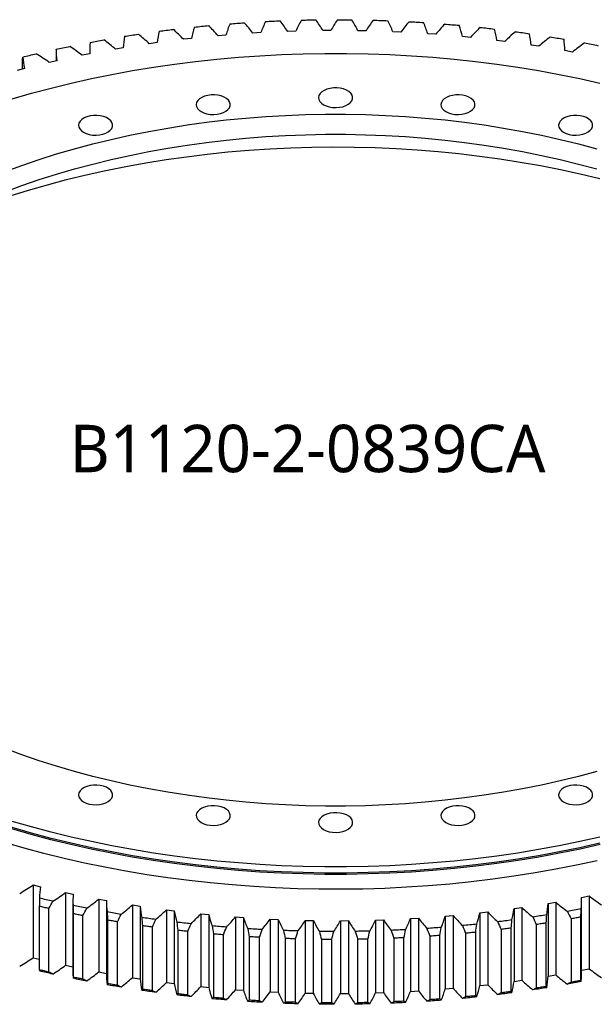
# Model space of a CAD drawing. Header units: millimetres. Extents: x -119 to 3760, y 5426 to 8682.
# Tile 10 of 12: x 2455 to 2759, y 6830 to 7349. Entities that reach past the tile are written whole.
import ezdxf

# ---------------------------------------------------------------- set-up
doc = ezdxf.new("R2010")
doc.units = ezdxf.units.MM
doc.header["$LTSCALE"] = 20

msp = doc.modelspace()

# ---------------------------------------------------------------- linework, layer by layer
at = {"color": 7, "linetype": 'Continuous', "lineweight": 25}
for p, q in [((2582.28, 7341.91), (2578.06, 7341.66)), ((2600.74, 7342.7), (2596.5, 7342.56)), ((2619.24, 7343.01), (2615, 7342.98)), ((2637.74, 7342.83), (2633.51, 7342.92)), ((2656.21, 7342.17), (2651.99, 7342.36)), ((2674.62, 7341.02), (2670.41, 7341.33)), ((2527.55, 7336.63), (2523.43, 7336.05)), ((2545.65, 7338.87), (2541.49, 7338.4)), ((2563.9, 7340.63), (2559.71, 7340.27)), ((2692.91, 7339.39), (2688.73, 7339.81)), ((2711.05, 7337.28), (2706.91, 7337.81)), ((2474.27, 7332.96), (2474.26, 7333.13)), ((2474.26, 7332.96), (2474.26, 7327.03)), ((2491.98, 7330.74), (2487.97, 7329.95)), ((2491.97, 7331.94), (2491.97, 7330.74)), ((2509.65, 7333.92), (2505.58, 7333.23)), ((2729.01, 7334.7), (2724.92, 7335.33)), ((2746.75, 7331.65), (2742.71, 7332.39)), ((2456.56, 7322.77), (2456.56, 7328.42)), ((2474.58, 7327.1), (2470.64, 7326.2)), ((2457.48, 7323), (2453.61, 7322)), ((2462.08, 6892.49), (2465.99, 6891.54)), ((2462.08, 6892.49), (2462.08, 6854.12)), ((2479.27, 6888.52), (2483.24, 6887.68)), ((2479.27, 6888.52), (2479.27, 6850.15)), ((2496.74, 6885.01), (2500.78, 6884.27)), ((2496.74, 6885.01), (2496.74, 6846.63)), ((2500.78, 6884.27), (2500.78, 6845.89)), ((2751.51, 6885.91), (2755.52, 6886.71)), ((2751.52, 6846.34), (2751.52, 6884.71)), ((2755.52, 6886.71), (2755.52, 6848.33)), ((2465.38, 6881.22), (2465.38, 6847.74)), ((2470.4, 6846.6), (2470.4, 6880.08)), ((2483.13, 6883.8), (2483.13, 6845.42)), ((2514.48, 6881.95), (2518.57, 6881.32)), ((2514.48, 6881.95), (2514.48, 6843.58)), ((2518.57, 6881.32), (2518.57, 6842.94)), ((2532.44, 6879.37), (2536.58, 6878.85)), ((2532.44, 6879.37), (2532.44, 6840.99)), ((2536.58, 6878.85), (2536.58, 6840.47)), ((2715.94, 6880.02), (2720.06, 6880.6)), ((2715.94, 6880.02), (2715.94, 6841.65)), ((2720.06, 6880.6), (2720.06, 6842.23)), ((2733.84, 6882.74), (2737.91, 6883.42)), ((2733.84, 6882.74), (2733.84, 6844.36)), ((2737.91, 6883.42), (2737.91, 6845.04)), ((2483.25, 6877.34), (2483.25, 6843.87)), ((2488.36, 6842.85), (2488.36, 6876.33)), ((2501.41, 6873.94), (2501.41, 6840.46)), ((2550.58, 6877.26), (2554.76, 6876.85)), ((2550.58, 6877.26), (2550.58, 6838.88)), ((2554.76, 6876.85), (2554.76, 6838.47)), ((2568.87, 6875.63), (2573.08, 6875.33)), ((2568.87, 6875.63), (2568.87, 6837.25)), ((2573.08, 6875.33), (2573.08, 6836.95)), ((2587.27, 6874.48), (2591.5, 6874.29)), ((2587.27, 6874.48), (2587.27, 6836.11)), ((2591.5, 6874.29), (2591.5, 6835.91)), ((2605.75, 6873.82), (2609.98, 6873.74)), ((2605.75, 6873.82), (2605.75, 6835.44)), ((2609.98, 6873.74), (2609.98, 6835.36)), ((2624.25, 6873.64), (2628.49, 6873.67)), ((2624.25, 6873.64), (2624.25, 6835.26)), ((2628.49, 6873.67), (2628.49, 6835.29)), ((2642.75, 6873.95), (2646.99, 6874.09)), ((2642.75, 6873.95), (2642.75, 6835.57)), ((2646.99, 6874.09), (2646.99, 6835.71)), ((2661.21, 6874.75), (2665.43, 6875)), ((2661.21, 6874.75), (2661.21, 6836.37)), ((2665.43, 6875), (2665.43, 6836.62)), ((2679.59, 6876.02), (2683.78, 6876.39)), ((2679.59, 6876.02), (2679.59, 6837.65)), ((2683.78, 6876.39), (2683.78, 6838.01)), ((2697.84, 6877.79), (2702, 6878.26)), ((2697.84, 6877.79), (2697.84, 6839.41)), ((2702, 6878.26), (2702, 6839.88)), ((2746.04, 6874.64), (2746.04, 6841.16)), ((2751.19, 6842.1), (2751.19, 6875.58)), ((2506.6, 6839.59), (2506.6, 6873.07)), ((2519.82, 6871.02), (2519.82, 6837.54)), ((2525.07, 6836.8), (2525.07, 6870.28)), ((2538.45, 6868.59), (2538.45, 6835.11)), ((2709.1, 6869.07), (2709.1, 6835.59)), ((2714.38, 6836.26), (2714.38, 6869.74)), ((2727.68, 6871.61), (2727.68, 6838.14)), ((2732.9, 6838.94), (2732.9, 6872.42)), ((2543.75, 6834.51), (2543.75, 6867.99)), ((2557.24, 6866.64), (2557.24, 6833.16)), ((2562.58, 6832.7), (2562.58, 6866.18)), ((2576.17, 6865.2), (2576.17, 6831.72)), ((2581.54, 6831.4), (2581.54, 6864.88)), ((2595.19, 6864.25), (2595.19, 6830.77)), ((2600.59, 6830.59), (2600.59, 6864.07)), ((2614.27, 6863.8), (2614.27, 6830.32)), ((2619.67, 6830.29), (2619.67, 6863.77)), ((2633.36, 6863.86), (2633.36, 6830.38)), ((2638.76, 6830.48), (2638.76, 6863.96)), ((2652.43, 6864.41), (2652.43, 6830.93)), ((2657.82, 6831.18), (2657.82, 6864.66)), ((2671.44, 6865.47), (2671.44, 6831.99)), ((2676.8, 6832.38), (2676.8, 6865.86)), ((2690.34, 6867.02), (2690.34, 6833.54)), ((2695.67, 6834.07), (2695.67, 6867.55)), ((2462.08, 6854.12), (2465.38, 6853.32)), ((2479.27, 6850.15), (2483.13, 6849.32)), ((2751.52, 6847.54), (2755.52, 6848.33)), ((2483.14, 6845.42), (2483.17, 6843.27)), ((2496.74, 6846.63), (2500.78, 6845.89)), ((2514.48, 6843.58), (2518.57, 6842.94)), ((2733.84, 6844.36), (2737.91, 6845.04)), ((2532.44, 6840.99), (2536.58, 6840.47)), ((2550.58, 6838.88), (2554.76, 6838.47)), ((2568.87, 6837.25), (2573.08, 6836.95)), ((2679.59, 6837.65), (2683.78, 6838.01)), ((2697.84, 6839.41), (2702, 6839.88)), ((2715.94, 6841.65), (2720.06, 6842.23)), ((2587.27, 6836.11), (2591.5, 6835.91)), ((2605.75, 6835.44), (2609.98, 6835.36)), ((2624.25, 6835.26), (2628.49, 6835.29)), ((2642.75, 6835.57), (2646.99, 6835.71)), ((2661.21, 6836.37), (2665.43, 6836.62))]:
    msp.add_line(p, q, dxfattribs=at)
at = {"color": 7, "linetype": 'Continuous', "lineweight": 25, "flags": 128}
for points in [[(2565.96, 7346.54), (2566.9, 7346.61), (2567.85, 7346.69), (2568.8, 7346.76), (2569.74, 7346.83), (2570.69, 7346.9), (2571.64, 7346.96), (2572.59, 7347.03), (2573.54, 7347.09)], [(2584.79, 7347.76), (2585.75, 7347.81), (2586.7, 7347.86), (2587.65, 7347.9), (2588.6, 7347.95), (2589.55, 7347.99), (2590.51, 7348.03), (2591.46, 7348.07), (2592.41, 7348.11)], [(2603.71, 7348.48), (2604.66, 7348.51), (2605.62, 7348.53), (2606.57, 7348.55), (2607.53, 7348.57), (2608.48, 7348.59), (2609.44, 7348.6), (2610.39, 7348.62), (2611.35, 7348.63)], [(2622.66, 7348.71), (2623.62, 7348.71), (2624.57, 7348.7), (2625.53, 7348.7), (2626.48, 7348.69), (2627.44, 7348.69), (2628.4, 7348.68), (2629.35, 7348.67), (2630.31, 7348.66)], [(2641.61, 7348.44), (2642.57, 7348.41), (2643.52, 7348.38), (2644.48, 7348.35), (2645.43, 7348.32), (2646.38, 7348.29), (2647.34, 7348.25), (2648.29, 7348.22), (2649.24, 7348.18)], [(2660.52, 7347.66), (2661.48, 7347.61), (2662.43, 7347.56), (2663.38, 7347.5), (2664.33, 7347.45), (2665.28, 7347.39), (2666.23, 7347.33), (2667.18, 7347.27), (2668.13, 7347.21)], [(2679.35, 7346.4), (2680.3, 7346.32), (2681.25, 7346.24), (2682.19, 7346.16), (2683.14, 7346.08), (2684.08, 7346), (2685.03, 7345.92), (2685.97, 7345.83), (2686.91, 7345.75)], [(2510.29, 7339.94), (2511.21, 7340.08), (2512.13, 7340.23), (2513.05, 7340.37), (2513.97, 7340.52), (2514.9, 7340.66), (2515.82, 7340.8), (2516.74, 7340.94), (2517.67, 7341.08)], [(2528.66, 7342.63), (2529.59, 7342.75), (2530.53, 7342.87), (2531.46, 7342.99), (2532.39, 7343.11), (2533.32, 7343.23), (2534.26, 7343.34), (2535.19, 7343.46), (2536.13, 7343.57)], [(2547.23, 7344.83), (2548.17, 7344.93), (2549.11, 7345.02), (2550.05, 7345.12), (2550.99, 7345.21), (2551.94, 7345.31), (2552.88, 7345.4), (2553.82, 7345.49), (2554.76, 7345.58)], [(2698.06, 7344.64), (2699, 7344.54), (2699.94, 7344.43), (2700.88, 7344.33), (2701.82, 7344.22), (2702.76, 7344.12), (2703.69, 7344.01), (2704.63, 7343.9), (2705.56, 7343.79)], [(2716.62, 7342.39), (2717.55, 7342.26), (2718.48, 7342.13), (2719.41, 7342), (2720.33, 7341.87), (2721.26, 7341.74), (2722.19, 7341.61), (2723.12, 7341.48), (2724.04, 7341.34)], [(2492.14, 7336.77), (2493.05, 7336.94), (2493.96, 7337.11), (2494.87, 7337.28), (2495.78, 7337.45), (2496.69, 7337.61), (2497.6, 7337.78), (2498.51, 7337.94), (2499.43, 7338.1)], [(2734.97, 7339.65), (2735.89, 7339.5), (2736.81, 7339.35), (2737.73, 7339.2), (2738.64, 7339.04), (2739.56, 7338.89), (2740.48, 7338.73), (2741.39, 7338.57), (2742.31, 7338.41)], [(2753.09, 7336.44), (2754, 7336.26), (2754.9, 7336.09), (2755.81, 7335.91), (2756.71, 7335.73), (2757.62, 7335.55), (2758.52, 7335.37), (2759.42, 7335.19), (2760.32, 7335.01)], [(2451.05, 7306.98), (2461.29, 7309.92), (2471.69, 7312.68), (2482.23, 7315.26), (2492.89, 7317.64), (2503.69, 7319.84), (2514.59, 7321.84), (2525.59, 7323.65), (2536.69, 7325.26), (2547.87, 7326.67), (2559.11, 7327.88), (2570.42, 7328.9), (2581.77, 7329.71), (2593.17, 7330.32), (2604.59, 7330.73), (2616.02, 7330.93), (2627.47, 7330.93), (2638.9, 7330.73), (2650.32, 7330.32), (2661.72, 7329.71), (2673.07, 7328.9), (2684.38, 7327.88), (2695.62, 7326.67), (2706.8, 7325.26), (2717.9, 7323.65), (2728.9, 7321.84), (2739.8, 7319.84), (2750.6, 7317.64), (2761.26, 7315.26)], [(2456.69, 7329.02), (2457.57, 7329.24), (2458.45, 7329.45), (2459.33, 7329.67), (2460.21, 7329.88), (2461.09, 7330.1), (2461.97, 7330.31), (2462.85, 7330.52), (2463.74, 7330.73)], [(2474.26, 7333.13), (2475.16, 7333.32), (2476.05, 7333.51), (2476.95, 7333.71), (2477.84, 7333.9), (2478.74, 7334.09), (2479.64, 7334.28), (2480.54, 7334.46), (2481.44, 7334.65)], [(2615.38, 7303.9), (2616.79, 7303.24), (2618.41, 7302.75), (2620.16, 7302.46), (2621.97, 7302.38), (2623.78, 7302.51), (2625.5, 7302.85), (2627.07, 7303.39), (2628.42, 7304.09), (2629.5, 7304.94), (2630.26, 7305.89), (2630.67, 7306.92), (2630.72, 7307.97), (2630.4, 7309), (2629.72, 7309.98), (2628.72, 7310.86), (2627.43, 7311.6), (2625.91, 7312.18), (2624.22, 7312.57), (2622.43, 7312.75), (2620.61, 7312.73), (2618.83, 7312.49), (2617.18, 7312.05), (2615.71, 7311.43), (2614.49, 7310.65), (2613.57, 7309.74), (2612.98, 7308.75), (2612.75, 7307.71), (2612.89, 7306.66), (2613.39, 7305.65), (2614.23, 7304.71), (2615.38, 7303.9)], [(2550.81, 7300.23), (2552.22, 7299.56), (2553.83, 7299.08), (2555.58, 7298.79), (2557.4, 7298.71), (2559.2, 7298.84), (2560.93, 7299.18), (2562.5, 7299.71), (2563.85, 7300.42), (2564.93, 7301.27), (2565.69, 7302.22), (2566.1, 7303.25), (2566.14, 7304.3), (2565.82, 7305.33), (2565.15, 7306.31), (2564.15, 7307.19), (2562.86, 7307.93), (2561.34, 7308.51), (2559.65, 7308.9), (2557.85, 7309.08), (2556.03, 7309.06), (2554.26, 7308.82), (2552.6, 7308.38), (2551.14, 7307.76), (2549.92, 7306.98), (2548.99, 7306.07), (2548.4, 7305.08), (2548.17, 7304.03), (2548.31, 7302.99), (2548.81, 7301.97), (2549.66, 7301.04), (2550.81, 7300.23)], [(2679.96, 7300.23), (2681.37, 7299.56), (2682.98, 7299.08), (2684.73, 7298.79), (2686.55, 7298.71), (2688.35, 7298.84), (2690.08, 7299.18), (2691.65, 7299.71), (2693, 7300.42), (2694.08, 7301.27), (2694.84, 7302.22), (2695.25, 7303.25), (2695.29, 7304.3), (2694.97, 7305.33), (2694.3, 7306.31), (2693.29, 7307.19), (2692.01, 7307.93), (2690.49, 7308.51), (2688.8, 7308.9), (2687, 7309.08), (2685.18, 7309.06), (2683.41, 7308.82), (2681.75, 7308.38), (2680.29, 7307.76), (2679.07, 7306.98), (2678.14, 7306.07), (2677.55, 7305.08), (2677.32, 7304.03), (2677.46, 7302.99), (2677.96, 7301.97), (2678.81, 7301.04), (2679.96, 7300.23)], [(2447.28, 7268.59), (2456.19, 7271.87), (2465.27, 7274.98), (2474.53, 7277.91), (2483.96, 7280.66), (2493.54, 7283.23), (2503.26, 7285.61), (2513.12, 7287.8), (2523.09, 7289.8), (2533.18, 7291.6), (2543.36, 7293.21), (2553.64, 7294.63), (2563.99, 7295.84), (2574.4, 7296.86), (2584.87, 7297.67), (2595.37, 7298.28), (2605.91, 7298.69), (2616.46, 7298.89), (2627.03, 7298.89), (2637.58, 7298.69), (2648.12, 7298.28), (2658.62, 7297.67), (2669.09, 7296.86), (2679.5, 7295.84), (2689.85, 7294.63), (2700.13, 7293.21), (2710.31, 7291.6), (2720.4, 7289.8), (2730.37, 7287.8), (2740.23, 7285.61), (2749.95, 7283.23), (2759.53, 7280.66)], [(2488.71, 7289.35), (2490.12, 7288.69), (2491.74, 7288.2), (2493.49, 7287.91), (2495.3, 7287.83), (2497.11, 7287.97), (2498.83, 7288.31), (2500.4, 7288.84), (2501.75, 7289.55), (2502.83, 7290.39), (2503.59, 7291.35), (2504, 7292.37), (2504.05, 7293.42), (2503.73, 7294.46), (2503.05, 7295.43), (2502.05, 7296.31), (2500.76, 7297.06), (2499.24, 7297.63), (2497.55, 7298.02), (2495.76, 7298.21), (2493.94, 7298.18), (2492.17, 7297.94), (2490.51, 7297.51), (2489.04, 7296.88), (2487.82, 7296.1), (2486.9, 7295.2), (2486.31, 7294.2), (2486.08, 7293.16), (2486.22, 7292.11), (2486.72, 7291.1), (2487.56, 7290.17), (2488.71, 7289.35)], [(2742.05, 7289.35), (2743.46, 7288.69), (2745.07, 7288.2), (2746.83, 7287.91), (2748.64, 7287.83), (2750.45, 7287.97), (2752.17, 7288.31), (2753.74, 7288.84), (2755.09, 7289.55), (2756.17, 7290.39), (2756.93, 7291.35), (2757.34, 7292.37), (2757.39, 7293.42), (2757.07, 7294.46), (2756.39, 7295.43), (2755.39, 7296.31), (2754.1, 7297.06), (2752.58, 7297.63), (2750.89, 7298.02), (2749.1, 7298.21), (2747.28, 7298.18), (2745.5, 7297.94), (2743.85, 7297.51), (2742.38, 7296.88), (2741.16, 7296.1), (2740.24, 7295.2), (2739.65, 7294.2), (2739.42, 7293.16), (2739.55, 7292.11), (2740.06, 7291.1), (2740.9, 7290.17), (2742.05, 7289.35)], [(2447.28, 7257.98), (2456.19, 7261.26), (2465.27, 7264.37), (2474.53, 7267.29), (2483.96, 7270.04), (2493.54, 7272.61), (2503.26, 7274.99), (2513.12, 7277.18), (2523.09, 7279.18), (2533.18, 7280.99), (2543.36, 7282.6), (2553.64, 7284.01), (2563.99, 7285.23), (2574.4, 7286.24), (2584.87, 7287.05), (2595.37, 7287.66), (2605.91, 7288.07), (2616.46, 7288.27), (2627.03, 7288.27), (2637.58, 7288.07), (2648.12, 7287.66), (2658.62, 7287.05), (2669.09, 7286.24), (2679.5, 7285.23), (2689.85, 7284.01), (2700.13, 7282.6), (2710.31, 7280.99), (2720.4, 7279.18), (2730.37, 7277.18), (2740.23, 7274.99), (2749.95, 7272.61), (2759.53, 7270.04)], [(2449.93, 7255.8), (2459.73, 7258.84), (2469.7, 7261.7), (2479.81, 7264.38), (2490.07, 7266.88), (2500.46, 7269.18), (2510.97, 7271.3), (2521.59, 7273.22), (2532.3, 7274.95), (2543.11, 7276.48), (2554, 7277.81), (2564.95, 7278.95), (2575.96, 7279.88), (2587.02, 7280.62), (2598.11, 7281.15), (2609.23, 7281.48), (2620.35, 7281.61), (2631.48, 7281.53), (2642.6, 7281.25), (2653.7, 7280.77), (2664.77, 7280.09), (2675.79, 7279.2), (2686.76, 7278.12), (2697.66, 7276.83), (2708.49, 7275.35), (2719.23, 7273.67), (2729.88, 7271.8), (2740.42, 7269.73), (2750.84, 7267.47), (2761.13, 7265.02)], [(2759.53, 6952.32), (2749.95, 6949.76), (2740.23, 6947.38), (2730.37, 6945.19), (2720.4, 6943.19), (2710.31, 6941.38), (2700.13, 6939.77), (2689.85, 6938.36), (2679.5, 6937.14), (2669.09, 6936.13), (2658.62, 6935.32), (2648.12, 6934.71), (2637.58, 6934.3), (2627.03, 6934.09), (2616.46, 6934.09), (2605.91, 6934.3), (2595.37, 6934.71), (2584.87, 6935.32), (2574.4, 6936.13), (2563.99, 6937.14), (2553.64, 6938.36), (2543.36, 6939.77), (2533.18, 6941.38), (2523.09, 6943.19), (2513.12, 6945.19), (2503.26, 6947.38), (2493.54, 6949.76), (2483.96, 6952.32), (2474.53, 6955.07), (2465.27, 6958), (2456.19, 6961.11), (2447.28, 6964.39)], [(2488.71, 6936.28), (2490.12, 6935.62), (2491.74, 6935.13), (2493.49, 6934.84), (2495.3, 6934.76), (2497.11, 6934.89), (2498.83, 6935.23), (2500.4, 6935.77), (2501.75, 6936.47), (2502.83, 6937.32), (2503.59, 6938.27), (2504, 6939.3), (2504.05, 6940.35), (2503.73, 6941.38), (2503.05, 6942.36), (2502.05, 6943.24), (2500.76, 6943.98), (2499.24, 6944.56), (2497.55, 6944.95), (2495.76, 6945.14), (2493.94, 6945.11), (2492.17, 6944.87), (2490.51, 6944.43), (2489.04, 6943.81), (2487.82, 6943.03), (2486.9, 6942.12), (2486.31, 6941.13), (2486.08, 6940.09), (2486.22, 6939.04), (2486.72, 6938.03), (2487.56, 6937.1), (2488.71, 6936.28)], [(2742.05, 6936.28), (2743.46, 6935.62), (2745.07, 6935.13), (2746.83, 6934.84), (2748.64, 6934.76), (2750.45, 6934.89), (2752.17, 6935.23), (2753.74, 6935.77), (2755.09, 6936.47), (2756.17, 6937.32), (2756.93, 6938.27), (2757.34, 6939.3), (2757.39, 6940.35), (2757.07, 6941.38), (2756.39, 6942.36), (2755.39, 6943.24), (2754.1, 6943.98), (2752.58, 6944.56), (2750.89, 6944.95), (2749.1, 6945.14), (2747.28, 6945.11), (2745.5, 6944.87), (2743.85, 6944.43), (2742.38, 6943.81), (2741.16, 6943.03), (2740.24, 6942.12), (2739.65, 6941.13), (2739.42, 6940.09), (2739.55, 6939.04), (2740.06, 6938.03), (2740.9, 6937.1), (2742.05, 6936.28)], [(2550.81, 6925.41), (2552.22, 6924.74), (2553.83, 6924.26), (2555.58, 6923.97), (2557.4, 6923.89), (2559.2, 6924.02), (2560.93, 6924.36), (2562.5, 6924.89), (2563.85, 6925.6), (2564.93, 6926.45), (2565.69, 6927.4), (2566.1, 6928.42), (2566.14, 6929.48), (2565.82, 6930.51), (2565.15, 6931.49), (2564.15, 6932.36), (2562.86, 6933.11), (2561.34, 6933.69), (2559.65, 6934.08), (2557.85, 6934.26), (2556.03, 6934.23), (2554.26, 6934), (2552.6, 6933.56), (2551.14, 6932.94), (2549.92, 6932.16), (2548.99, 6931.25), (2548.4, 6930.26), (2548.17, 6929.21), (2548.31, 6928.16), (2548.81, 6927.15), (2549.66, 6926.22), (2550.81, 6925.41)], [(2615.38, 6921.74), (2616.79, 6921.07), (2618.41, 6920.58), (2620.16, 6920.3), (2621.97, 6920.22), (2623.78, 6920.35), (2625.5, 6920.69), (2627.07, 6921.22), (2628.42, 6921.93), (2629.5, 6922.77), (2630.26, 6923.73), (2630.67, 6924.75), (2630.72, 6925.8), (2630.4, 6926.84), (2629.72, 6927.81), (2628.72, 6928.69), (2627.43, 6929.44), (2625.91, 6930.01), (2624.22, 6930.4), (2622.43, 6930.59), (2620.61, 6930.56), (2618.83, 6930.33), (2617.18, 6929.89), (2615.71, 6929.26), (2614.49, 6928.48), (2613.57, 6927.58), (2612.98, 6926.58), (2612.75, 6925.54), (2612.89, 6924.49), (2613.39, 6923.48), (2614.23, 6922.55), (2615.38, 6921.74)], [(2679.96, 6925.41), (2681.37, 6924.74), (2682.98, 6924.26), (2684.73, 6923.97), (2686.55, 6923.89), (2688.35, 6924.02), (2690.08, 6924.36), (2691.65, 6924.89), (2693, 6925.6), (2694.08, 6926.45), (2694.84, 6927.4), (2695.25, 6928.42), (2695.29, 6929.48), (2694.97, 6930.51), (2694.3, 6931.49), (2693.29, 6932.36), (2692.01, 6933.11), (2690.49, 6933.69), (2688.8, 6934.08), (2687, 6934.26), (2685.18, 6934.23), (2683.41, 6934), (2681.75, 6933.56), (2680.29, 6932.94), (2679.07, 6932.16), (2678.14, 6931.25), (2677.55, 6930.26), (2677.32, 6929.21), (2677.46, 6928.16), (2677.96, 6927.15), (2678.81, 6926.22), (2679.96, 6925.41)], [(2761.26, 6917.73), (2750.6, 6915.34), (2739.8, 6913.15), (2728.9, 6911.14), (2717.9, 6909.34), (2706.8, 6907.73), (2695.62, 6906.31), (2684.38, 6905.1), (2673.07, 6904.09), (2661.72, 6903.27), (2650.32, 6902.66), (2638.9, 6902.26), (2627.47, 6902.05), (2616.02, 6902.05), (2604.59, 6902.26), (2593.17, 6902.66), (2581.77, 6903.27), (2570.42, 6904.09), (2559.11, 6905.1), (2547.87, 6906.31), (2536.69, 6907.73), (2525.59, 6909.34), (2514.59, 6911.14), (2503.69, 6913.15), (2492.89, 6915.34), (2482.23, 6917.73), (2471.69, 6920.3), (2461.29, 6923.06), (2451.05, 6926.01)], [(2761.45, 6913.79), (2750.77, 6911.4), (2739.96, 6909.2), (2729.05, 6907.19), (2718.03, 6905.38), (2706.91, 6903.77), (2695.72, 6902.36), (2684.46, 6901.14), (2673.14, 6900.13), (2661.77, 6899.31), (2650.36, 6898.7), (2638.93, 6898.3), (2627.47, 6898.09), (2616.02, 6898.09), (2604.56, 6898.3), (2593.13, 6898.7), (2581.72, 6899.31), (2570.35, 6900.13), (2559.03, 6901.14), (2547.77, 6902.36), (2536.58, 6903.77), (2525.46, 6905.38), (2514.44, 6907.19), (2503.53, 6909.2), (2492.72, 6911.4), (2482.04, 6913.79), (2471.49, 6916.36), (2461.08, 6919.13), (2450.82, 6922.08)], [(2761.26, 6914.46), (2750.6, 6912.08), (2739.8, 6909.88), (2728.9, 6907.88), (2717.9, 6906.07), (2706.8, 6904.46), (2695.62, 6903.05), (2684.38, 6901.83), (2673.07, 6900.82), (2661.72, 6900.01), (2650.32, 6899.4), (2638.9, 6898.99), (2627.47, 6898.79), (2616.02, 6898.79), (2604.59, 6898.99), (2593.17, 6899.4), (2581.77, 6900.01), (2570.42, 6900.82), (2559.11, 6901.83), (2547.87, 6903.05), (2536.69, 6904.46), (2525.59, 6906.07), (2514.59, 6907.88), (2503.69, 6909.88), (2492.89, 6912.08), (2482.23, 6914.46), (2471.69, 6917.04), (2461.29, 6919.8), (2451.05, 6922.74)], [(2759.72, 6905.25), (2748.92, 6902.91), (2738, 6900.77), (2726.98, 6898.82), (2715.86, 6897.07), (2704.65, 6895.51), (2693.37, 6894.15), (2682.02, 6892.98), (2670.61, 6892.02), (2659.15, 6891.26), (2647.67, 6890.71), (2636.15, 6890.35), (2624.63, 6890.2), (2613.1, 6890.25), (2601.58, 6890.5), (2590.08, 6890.96), (2578.6, 6891.62), (2567.17, 6892.48), (2555.79, 6893.54), (2544.47, 6894.8), (2533.22, 6896.26), (2522.06, 6897.92), (2510.98, 6899.77), (2500.01, 6901.82), (2489.16, 6904.06), (2478.42, 6906.49), (2467.82, 6909.1), (2457.37, 6911.91), (2447.06, 6914.89)], [(2472.55, 6883.9), (2471.66, 6884.1), (2470.77, 6884.3), (2469.88, 6884.5), (2468.99, 6884.7), (2468.1, 6884.91), (2467.21, 6885.11), (2466.32, 6885.32), (2465.44, 6885.52)], [(2470.4, 6880.08), (2469.77, 6880.22), (2469.14, 6880.36), (2468.51, 6880.5), (2467.89, 6880.64), (2467.26, 6880.79), (2466.63, 6880.93), (2466, 6881.07), (2465.38, 6881.22)], [(2490.4, 6880.22), (2489.49, 6880.39), (2488.58, 6880.57), (2487.68, 6880.74), (2486.78, 6880.92), (2485.87, 6881.1), (2484.97, 6881.28), (2484.07, 6881.46), (2483.17, 6881.65)], [(2751.35, 6879.88), (2750.44, 6879.71), (2749.53, 6879.54), (2748.62, 6879.37), (2747.71, 6879.21), (2746.8, 6879.04), (2745.89, 6878.88), (2744.98, 6878.71), (2744.06, 6878.55)], [(2488.36, 6876.33), (2487.72, 6876.46), (2487.08, 6876.58), (2486.44, 6876.71), (2485.8, 6876.83), (2485.16, 6876.96), (2484.53, 6877.09), (2483.89, 6877.22), (2483.25, 6877.34)], [(2508.52, 6877), (2507.6, 6877.15), (2506.68, 6877.3), (2505.76, 6877.46), (2504.84, 6877.61), (2503.93, 6877.77), (2503.01, 6877.92), (2502.1, 6878.08), (2501.18, 6878.24)], [(2506.6, 6873.07), (2505.95, 6873.17), (2505.3, 6873.28), (2504.65, 6873.39), (2504, 6873.5), (2503.35, 6873.61), (2502.71, 6873.72), (2502.06, 6873.83), (2501.41, 6873.94)], [(2526.87, 6874.27), (2525.94, 6874.39), (2525.01, 6874.52), (2524.08, 6874.65), (2523.16, 6874.78), (2522.23, 6874.91), (2521.3, 6875.04), (2520.37, 6875.18), (2519.45, 6875.31)], [(2714.83, 6874.03), (2713.9, 6873.9), (2712.96, 6873.78), (2712.03, 6873.66), (2711.1, 6873.54), (2710.17, 6873.43), (2709.23, 6873.31), (2708.3, 6873.19), (2707.36, 6873.08)], [(2733.2, 6876.72), (2732.28, 6876.57), (2731.36, 6876.42), (2730.44, 6876.28), (2729.52, 6876.13), (2728.59, 6875.99), (2727.67, 6875.85), (2726.75, 6875.71), (2725.82, 6875.57)], [(2751.19, 6875.58), (2750.55, 6875.46), (2749.91, 6875.34), (2749.26, 6875.22), (2748.62, 6875.11), (2747.98, 6874.99), (2747.33, 6874.87), (2746.69, 6874.76), (2746.04, 6874.64)], [(2525.07, 6870.28), (2524.42, 6870.37), (2523.76, 6870.46), (2523.1, 6870.55), (2522.45, 6870.65), (2521.79, 6870.74), (2521.13, 6870.83), (2520.48, 6870.93), (2519.82, 6871.02)], [(2545.43, 6872.02), (2544.49, 6872.12), (2543.55, 6872.22), (2542.61, 6872.32), (2541.67, 6872.43), (2540.73, 6872.54), (2539.8, 6872.64), (2538.86, 6872.75), (2537.93, 6872.86)], [(2543.75, 6867.99), (2543.08, 6868.06), (2542.42, 6868.13), (2541.76, 6868.21), (2541.09, 6868.28), (2540.43, 6868.36), (2539.77, 6868.43), (2539.11, 6868.51), (2538.45, 6868.59)], [(2564.14, 6870.26), (2563.19, 6870.33), (2562.24, 6870.41), (2561.3, 6870.49), (2560.35, 6870.57), (2559.41, 6870.65), (2558.46, 6870.74), (2557.52, 6870.82), (2556.58, 6870.91)], [(2582.97, 6868.99), (2582.01, 6869.04), (2581.06, 6869.09), (2580.11, 6869.15), (2579.16, 6869.2), (2578.21, 6869.26), (2577.26, 6869.32), (2576.31, 6869.38), (2575.36, 6869.44)], [(2601.88, 6868.22), (2600.92, 6868.24), (2599.97, 6868.27), (2599.01, 6868.3), (2598.06, 6868.33), (2597.11, 6868.36), (2596.15, 6868.4), (2595.2, 6868.43), (2594.25, 6868.47)], [(2658.7, 6868.89), (2657.74, 6868.84), (2656.79, 6868.8), (2655.84, 6868.75), (2654.89, 6868.71), (2653.94, 6868.66), (2652.98, 6868.62), (2652.03, 6868.58), (2651.08, 6868.54)], [(2677.53, 6870.11), (2676.59, 6870.04), (2675.64, 6869.97), (2674.69, 6869.89), (2673.75, 6869.83), (2672.8, 6869.76), (2671.85, 6869.69), (2670.9, 6869.62), (2669.95, 6869.56)], [(2696.26, 6871.82), (2695.32, 6871.73), (2694.38, 6871.63), (2693.44, 6871.53), (2692.5, 6871.44), (2691.55, 6871.35), (2690.61, 6871.25), (2689.67, 6871.16), (2688.73, 6871.07)], [(2714.38, 6869.74), (2713.72, 6869.66), (2713.06, 6869.57), (2712.4, 6869.49), (2711.74, 6869.4), (2711.08, 6869.32), (2710.42, 6869.24), (2709.76, 6869.15), (2709.1, 6869.07)], [(2732.9, 6872.42), (2732.25, 6872.32), (2731.6, 6872.22), (2730.95, 6872.11), (2730.29, 6872.01), (2729.64, 6871.91), (2728.99, 6871.81), (2728.34, 6871.71), (2727.68, 6871.61)], [(2562.58, 6866.18), (2561.92, 6866.24), (2561.25, 6866.29), (2560.58, 6866.35), (2559.91, 6866.41), (2559.24, 6866.47), (2558.58, 6866.52), (2557.91, 6866.58), (2557.24, 6866.64)], [(2581.54, 6864.88), (2580.87, 6864.91), (2580.2, 6864.95), (2579.53, 6864.99), (2578.86, 6865.03), (2578.18, 6865.07), (2577.51, 6865.11), (2576.84, 6865.15), (2576.17, 6865.2)], [(2600.59, 6864.07), (2599.91, 6864.09), (2599.24, 6864.11), (2598.56, 6864.13), (2597.89, 6864.15), (2597.21, 6864.18), (2596.54, 6864.2), (2595.87, 6864.22), (2595.19, 6864.25)], [(2620.83, 6867.94), (2619.87, 6867.95), (2618.92, 6867.95), (2617.96, 6867.95), (2617.01, 6867.96), (2616.05, 6867.97), (2615.09, 6867.97), (2614.14, 6867.98), (2613.18, 6867.99)], [(2619.67, 6863.77), (2619, 6863.77), (2618.32, 6863.77), (2617.65, 6863.77), (2616.97, 6863.78), (2616.3, 6863.78), (2615.62, 6863.79), (2614.95, 6863.79), (2614.27, 6863.8)], [(2639.78, 6868.17), (2638.83, 6868.15), (2637.87, 6868.12), (2636.92, 6868.1), (2635.96, 6868.08), (2635.01, 6868.07), (2634.05, 6868.05), (2633.1, 6868.03), (2632.14, 6868.02)], [(2638.76, 6863.96), (2638.09, 6863.95), (2637.41, 6863.93), (2636.74, 6863.92), (2636.06, 6863.9), (2635.39, 6863.89), (2634.71, 6863.88), (2634.04, 6863.87), (2633.36, 6863.86)], [(2657.82, 6864.66), (2657.15, 6864.63), (2656.47, 6864.59), (2655.8, 6864.56), (2655.13, 6864.53), (2654.45, 6864.5), (2653.78, 6864.47), (2653.11, 6864.44), (2652.43, 6864.41)], [(2676.8, 6865.86), (2676.13, 6865.81), (2675.46, 6865.76), (2674.79, 6865.71), (2674.12, 6865.66), (2673.45, 6865.61), (2672.78, 6865.56), (2672.11, 6865.51), (2671.44, 6865.47)], [(2695.67, 6867.55), (2695, 6867.48), (2694.34, 6867.42), (2693.67, 6867.35), (2693.01, 6867.28), (2692.34, 6867.22), (2691.67, 6867.15), (2691.01, 6867.09), (2690.34, 6867.02)], [(2470.4, 6846.6), (2469.77, 6846.74), (2469.14, 6846.88), (2468.51, 6847.02), (2467.89, 6847.16), (2467.26, 6847.31), (2466.63, 6847.45), (2466, 6847.6), (2465.38, 6847.74)], [(2472.55, 6845.53), (2471.66, 6845.72), (2470.77, 6845.92), (2469.88, 6846.12), (2468.99, 6846.33), (2468.1, 6846.53), (2467.21, 6846.73), (2466.32, 6846.94), (2465.44, 6847.14)], [(2490.4, 6841.84), (2489.49, 6842.01), (2488.58, 6842.19), (2487.68, 6842.37), (2486.78, 6842.54), (2485.87, 6842.72), (2484.97, 6842.9), (2484.07, 6843.09), (2483.17, 6843.27)], [(2488.36, 6842.85), (2487.72, 6842.98), (2487.08, 6843.1), (2486.44, 6843.23), (2485.8, 6843.36), (2485.16, 6843.48), (2484.53, 6843.61), (2483.89, 6843.74), (2483.25, 6843.87)], [(2508.52, 6838.62), (2507.6, 6838.77), (2506.68, 6838.93), (2505.76, 6839.08), (2504.84, 6839.23), (2503.93, 6839.39), (2503.01, 6839.55), (2502.1, 6839.7), (2501.18, 6839.86)], [(2506.6, 6839.59), (2505.95, 6839.7), (2505.3, 6839.8), (2504.65, 6839.91), (2504, 6840.02), (2503.35, 6840.13), (2502.71, 6840.24), (2502.06, 6840.35), (2501.41, 6840.46)], [(2525.07, 6836.8), (2524.42, 6836.89), (2523.76, 6836.98), (2523.1, 6837.08), (2522.45, 6837.17), (2521.79, 6837.26), (2521.13, 6837.35), (2520.48, 6837.45), (2519.82, 6837.54)], [(2733.2, 6838.34), (2732.28, 6838.19), (2731.36, 6838.04), (2730.44, 6837.9), (2729.52, 6837.76), (2728.59, 6837.61), (2727.67, 6837.47), (2726.75, 6837.33), (2725.82, 6837.2)], [(2732.9, 6838.94), (2732.25, 6838.84), (2731.6, 6838.74), (2730.95, 6838.64), (2730.29, 6838.53), (2729.64, 6838.43), (2728.99, 6838.33), (2728.34, 6838.23), (2727.68, 6838.14)], [(2751.35, 6841.51), (2750.44, 6841.34), (2749.53, 6841.17), (2748.62, 6841), (2747.71, 6840.83), (2746.8, 6840.66), (2745.89, 6840.5), (2744.98, 6840.33), (2744.06, 6840.17)], [(2751.19, 6842.1), (2750.55, 6841.98), (2749.91, 6841.87), (2749.26, 6841.75), (2748.62, 6841.63), (2747.98, 6841.51), (2747.33, 6841.39), (2746.69, 6841.28), (2746.04, 6841.16)], [(2526.87, 6835.89), (2525.94, 6836.01), (2525.01, 6836.14), (2524.08, 6836.27), (2523.16, 6836.4), (2522.23, 6836.53), (2521.3, 6836.66), (2520.37, 6836.8), (2519.45, 6836.93)], [(2545.43, 6833.64), (2544.49, 6833.74), (2543.55, 6833.84), (2542.61, 6833.95), (2541.67, 6834.05), (2540.73, 6834.16), (2539.8, 6834.27), (2538.86, 6834.38), (2537.93, 6834.49)], [(2543.75, 6834.51), (2543.08, 6834.58), (2542.42, 6834.65), (2541.76, 6834.73), (2541.09, 6834.8), (2540.43, 6834.88), (2539.77, 6834.95), (2539.11, 6835.03), (2538.45, 6835.11)], [(2564.14, 6831.88), (2563.19, 6831.95), (2562.24, 6832.03), (2561.3, 6832.11), (2560.35, 6832.19), (2559.41, 6832.28), (2558.46, 6832.36), (2557.52, 6832.44), (2556.58, 6832.53)], [(2562.58, 6832.7), (2561.92, 6832.76), (2561.25, 6832.82), (2560.58, 6832.87), (2559.91, 6832.93), (2559.24, 6832.99), (2558.58, 6833.05), (2557.91, 6833.11), (2557.24, 6833.16)], [(2676.8, 6832.38), (2676.13, 6832.33), (2675.46, 6832.28), (2674.79, 6832.23), (2674.12, 6832.18), (2673.45, 6832.13), (2672.78, 6832.08), (2672.11, 6832.04), (2671.44, 6831.99)], [(2696.26, 6833.45), (2695.32, 6833.35), (2694.38, 6833.25), (2693.44, 6833.16), (2692.5, 6833.06), (2691.55, 6832.97), (2690.61, 6832.88), (2689.67, 6832.79), (2688.73, 6832.7)], [(2695.67, 6834.07), (2695, 6834.01), (2694.34, 6833.94), (2693.67, 6833.87), (2693.01, 6833.8), (2692.34, 6833.74), (2691.67, 6833.67), (2691.01, 6833.61), (2690.34, 6833.54)], [(2714.83, 6835.65), (2713.9, 6835.53), (2712.96, 6835.41), (2712.03, 6835.28), (2711.1, 6835.17), (2710.17, 6835.05), (2709.23, 6834.93), (2708.3, 6834.82), (2707.36, 6834.7)], [(2714.38, 6836.26), (2713.72, 6836.18), (2713.06, 6836.09), (2712.4, 6836.01), (2711.74, 6835.92), (2711.08, 6835.84), (2710.42, 6835.76), (2709.76, 6835.68), (2709.1, 6835.59)], [(2582.97, 6830.61), (2582.01, 6830.66), (2581.06, 6830.72), (2580.11, 6830.77), (2579.16, 6830.83), (2578.21, 6830.88), (2577.26, 6830.94), (2576.31, 6831), (2575.36, 6831.06)], [(2581.54, 6831.4), (2580.87, 6831.44), (2580.2, 6831.47), (2579.53, 6831.51), (2578.86, 6831.55), (2578.18, 6831.59), (2577.51, 6831.63), (2576.84, 6831.68), (2576.17, 6831.72)], [(2601.88, 6829.84), (2600.92, 6829.87), (2599.97, 6829.9), (2599.01, 6829.92), (2598.06, 6829.96), (2597.11, 6829.99), (2596.15, 6830.02), (2595.2, 6830.06), (2594.25, 6830.09)], [(2600.59, 6830.59), (2599.91, 6830.61), (2599.24, 6830.63), (2598.56, 6830.65), (2597.89, 6830.68), (2597.21, 6830.7), (2596.54, 6830.72), (2595.87, 6830.75), (2595.19, 6830.77)], [(2620.83, 6829.57), (2619.87, 6829.57), (2618.92, 6829.57), (2617.96, 6829.58), (2617.01, 6829.58), (2616.05, 6829.59), (2615.09, 6829.6), (2614.14, 6829.61), (2613.18, 6829.62)], [(2619.67, 6830.29), (2619, 6830.29), (2618.32, 6830.29), (2617.65, 6830.3), (2616.97, 6830.3), (2616.3, 6830.3), (2615.62, 6830.31), (2614.95, 6830.32), (2614.27, 6830.32)], [(2639.78, 6829.79), (2638.83, 6829.77), (2637.87, 6829.75), (2636.92, 6829.73), (2635.96, 6829.71), (2635.01, 6829.69), (2634.05, 6829.67), (2633.1, 6829.66), (2632.14, 6829.64)], [(2638.76, 6830.48), (2638.09, 6830.47), (2637.41, 6830.45), (2636.74, 6830.44), (2636.06, 6830.43), (2635.39, 6830.41), (2634.71, 6830.4), (2634.04, 6830.39), (2633.36, 6830.38)], [(2658.7, 6830.51), (2657.74, 6830.47), (2656.79, 6830.42), (2655.84, 6830.37), (2654.89, 6830.33), (2653.94, 6830.29), (2652.98, 6830.24), (2652.03, 6830.2), (2651.08, 6830.16)], [(2657.82, 6831.18), (2657.15, 6831.15), (2656.47, 6831.12), (2655.8, 6831.08), (2655.13, 6831.05), (2654.45, 6831.02), (2653.78, 6830.99), (2653.11, 6830.96), (2652.43, 6830.93)], [(2677.53, 6831.73), (2676.59, 6831.66), (2675.64, 6831.59), (2674.69, 6831.52), (2673.75, 6831.45), (2672.8, 6831.38), (2671.85, 6831.31), (2670.9, 6831.25), (2669.95, 6831.18)]]:
    msp.add_lwpolyline(points, dxfattribs=at)
at = {"color": 7, "linetype": 'Continuous', "lineweight": 25}
for points in [[(2565.96, 7346.54), (2565.18, 7344.58), (2564.5, 7342.61), (2563.9, 7340.63)], [(2578.06, 7341.66), (2576.64, 7343.49), (2575.13, 7345.3), (2573.54, 7347.09)], [(2584.79, 7347.76), (2583.87, 7345.82), (2583.03, 7343.87), (2582.28, 7341.91)], [(2596.5, 7342.56), (2595.22, 7344.43), (2593.86, 7346.28), (2592.41, 7348.11)], [(2603.71, 7348.48), (2602.63, 7346.57), (2601.64, 7344.64), (2600.74, 7342.7)], [(2615, 7342.98), (2613.87, 7344.88), (2612.65, 7346.77), (2611.35, 7348.63)], [(2622.66, 7348.71), (2621.44, 7346.82), (2620.29, 7344.93), (2619.24, 7343.01)], [(2633.51, 7342.92), (2632.52, 7344.85), (2631.46, 7346.76), (2630.31, 7348.66)], [(2641.61, 7348.44), (2640.24, 7346.59), (2638.95, 7344.72), (2637.74, 7342.83)], [(2651.99, 7342.36), (2651.16, 7344.32), (2650.25, 7346.26), (2649.24, 7348.18)], [(2660.52, 7347.66), (2659.01, 7345.85), (2657.57, 7344.02), (2656.21, 7342.17)], [(2670.41, 7341.33), (2669.74, 7343.3), (2668.98, 7345.26), (2668.13, 7347.21)], [(2679.35, 7346.4), (2677.69, 7344.63), (2676.12, 7342.84), (2674.62, 7341.02)], [(2523.43, 7336.05), (2521.59, 7337.75), (2519.67, 7339.43), (2517.67, 7341.08)], [(2528.66, 7342.63), (2528.2, 7340.63), (2527.83, 7338.63), (2527.55, 7336.63)], [(2541.49, 7338.4), (2539.78, 7340.15), (2537.99, 7341.87), (2536.13, 7343.57)], [(2547.23, 7344.83), (2546.62, 7342.85), (2546.09, 7340.86), (2545.65, 7338.87)], [(2559.71, 7340.27), (2558.14, 7342.06), (2556.49, 7343.83), (2554.76, 7345.58)], [(2688.73, 7339.81), (2688.21, 7341.8), (2687.61, 7343.77), (2686.91, 7345.75)], [(2698.06, 7344.64), (2696.27, 7342.91), (2694.55, 7341.16), (2692.91, 7339.39)], [(2706.91, 7337.81), (2706.55, 7339.81), (2706.1, 7341.8), (2705.56, 7343.79)], [(2716.62, 7342.39), (2714.69, 7340.71), (2712.83, 7339.01), (2711.05, 7337.28)], [(2724.92, 7335.33), (2724.71, 7337.34), (2724.42, 7339.34), (2724.04, 7341.34)], [(2492.14, 7336.77), (2492, 7334.76), (2491.94, 7332.75), (2491.98, 7330.74)], [(2505.58, 7333.23), (2503.6, 7334.88), (2501.55, 7336.51), (2499.43, 7338.1)], [(2510.29, 7339.94), (2509.98, 7337.93), (2509.77, 7335.93), (2509.65, 7333.92)], [(2734.97, 7339.65), (2732.91, 7338.03), (2730.92, 7336.38), (2729.01, 7334.7)], [(2742.71, 7332.39), (2742.66, 7334.4), (2742.53, 7336.4), (2742.31, 7338.41)], [(2753.09, 7336.44), (2750.91, 7334.87), (2748.79, 7333.27), (2746.75, 7331.65)], [(2470.64, 7326.2), (2468.4, 7327.74), (2466.11, 7329.25), (2463.74, 7330.73)], [(2474.26, 7333.13), (2474.28, 7331.11), (2474.38, 7329.1), (2474.58, 7327.1)], [(2487.97, 7329.95), (2485.86, 7331.55), (2483.68, 7333.11), (2481.44, 7334.65)], [(2456.56, 7328.42), (2456.59, 7328.62), (2456.64, 7328.82), (2456.69, 7329.02)], [(2456.69, 7329.02), (2456.87, 7327.01), (2457.13, 7325), (2457.48, 7323)], [(2455.01, 6888.06), (2457.43, 6889.5), (2459.79, 6890.98), (2462.08, 6892.49)], [(2465.99, 6891.54), (2465.72, 6889.54), (2465.53, 6887.53), (2465.44, 6885.52)], [(2465.44, 6885.52), (2465.41, 6884.09), (2465.39, 6882.65), (2465.38, 6881.22)], [(2470.4, 6880.08), (2471.12, 6881.35), (2471.84, 6882.62), (2472.55, 6883.9)], [(2472.55, 6883.9), (2474.86, 6885.41), (2477.1, 6886.95), (2479.27, 6888.52)], [(2483.24, 6887.68), (2483.13, 6885.67), (2483.1, 6883.66), (2483.17, 6881.65)], [(2490.4, 6880.22), (2492.58, 6881.78), (2494.7, 6883.38), (2496.74, 6885.01)], [(2500.78, 6884.27), (2500.83, 6882.26), (2500.96, 6880.25), (2501.18, 6878.24)], [(2751.35, 6879.88), (2751.49, 6881.89), (2751.55, 6883.9), (2751.51, 6885.91)], [(2755.52, 6886.71), (2757.63, 6885.11), (2759.81, 6883.54), (2762.05, 6882)], [(2483.17, 6881.65), (2483.19, 6880.21), (2483.21, 6878.78), (2483.25, 6877.34)], [(2488.36, 6876.33), (2489.05, 6877.62), (2489.73, 6878.92), (2490.4, 6880.22)], [(2508.52, 6877), (2510.58, 6878.62), (2512.57, 6880.27), (2514.48, 6881.95)], [(2518.57, 6881.32), (2518.78, 6879.31), (2519.07, 6877.31), (2519.45, 6875.31)], [(2526.87, 6874.27), (2528.8, 6875.94), (2530.66, 6877.64), (2532.44, 6879.37)], [(2536.58, 6878.85), (2536.94, 6876.85), (2537.39, 6874.85), (2537.93, 6872.86)], [(2714.83, 6874.03), (2715.29, 6876.02), (2715.66, 6878.02), (2715.94, 6880.02)], [(2720.06, 6880.6), (2721.9, 6878.9), (2723.82, 6877.22), (2725.82, 6875.57)], [(2733.2, 6876.72), (2733.51, 6878.72), (2733.72, 6880.73), (2733.84, 6882.74)], [(2737.91, 6883.42), (2739.89, 6881.77), (2741.94, 6880.14), (2744.06, 6878.55)], [(2751.19, 6875.58), (2751.25, 6877.02), (2751.31, 6878.45), (2751.35, 6879.88)], [(2501.18, 6878.24), (2501.25, 6876.81), (2501.33, 6875.37), (2501.41, 6873.94)], [(2506.6, 6873.07), (2507.25, 6874.37), (2507.89, 6875.69), (2508.52, 6877)], [(2519.45, 6875.31), (2519.56, 6873.88), (2519.69, 6872.45), (2519.82, 6871.02)], [(2525.07, 6870.28), (2525.68, 6871.61), (2526.28, 6872.93), (2526.87, 6874.27)], [(2545.43, 6872.02), (2547.22, 6873.74), (2548.94, 6875.49), (2550.58, 6877.26)], [(2554.76, 6876.85), (2555.28, 6874.86), (2555.88, 6872.88), (2556.58, 6870.91)], [(2564.14, 6870.26), (2565.8, 6872.02), (2567.37, 6873.82), (2568.87, 6875.63)], [(2573.08, 6875.33), (2573.75, 6873.35), (2574.51, 6871.39), (2575.36, 6869.44)], [(2582.97, 6868.99), (2584.48, 6870.8), (2585.92, 6872.63), (2587.27, 6874.48)], [(2591.5, 6874.29), (2592.33, 6872.34), (2593.24, 6870.4), (2594.25, 6868.47)], [(2601.88, 6868.22), (2603.25, 6870.07), (2604.54, 6871.93), (2605.75, 6873.82)], [(2609.98, 6873.74), (2610.97, 6871.81), (2612.03, 6869.89), (2613.18, 6867.99)], [(2620.83, 6867.94), (2622.05, 6869.83), (2623.2, 6871.73), (2624.25, 6873.64)], [(2628.49, 6873.67), (2629.62, 6871.77), (2630.84, 6869.89), (2632.14, 6868.02)], [(2639.78, 6868.17), (2640.86, 6870.08), (2641.85, 6872.01), (2642.75, 6873.95)], [(2646.99, 6874.09), (2648.27, 6872.22), (2649.63, 6870.37), (2651.08, 6868.54)], [(2658.7, 6868.89), (2659.62, 6870.83), (2660.46, 6872.78), (2661.21, 6874.75)], [(2665.43, 6875), (2666.85, 6873.16), (2668.36, 6871.35), (2669.95, 6869.56)], [(2677.53, 6870.11), (2678.31, 6872.07), (2678.99, 6874.04), (2679.59, 6876.02)], [(2683.78, 6876.39), (2685.35, 6874.59), (2687, 6872.82), (2688.73, 6871.07)], [(2696.26, 6871.82), (2696.87, 6873.8), (2697.4, 6875.79), (2697.84, 6877.79)], [(2702, 6878.26), (2703.71, 6876.51), (2705.5, 6874.78), (2707.36, 6873.08)], [(2714.38, 6869.74), (2714.54, 6871.17), (2714.69, 6872.6), (2714.83, 6874.03)], [(2725.82, 6875.57), (2726.43, 6874.25), (2727.05, 6872.93), (2727.68, 6871.61)], [(2732.9, 6872.42), (2733.01, 6873.85), (2733.11, 6875.28), (2733.2, 6876.72)], [(2744.06, 6878.55), (2744.72, 6877.24), (2745.38, 6875.94), (2746.04, 6874.64)], [(2537.93, 6872.86), (2538.09, 6871.44), (2538.26, 6870.01), (2538.45, 6868.59)], [(2543.75, 6867.99), (2544.31, 6869.33), (2544.87, 6870.67), (2545.43, 6872.02)], [(2556.58, 6870.91), (2556.79, 6869.48), (2557.01, 6868.06), (2557.24, 6866.64)], [(2562.58, 6866.18), (2563.11, 6867.54), (2563.63, 6868.9), (2564.14, 6870.26)], [(2575.36, 6869.44), (2575.62, 6868.02), (2575.89, 6866.61), (2576.17, 6865.2)], [(2581.54, 6864.88), (2582.03, 6866.24), (2582.5, 6867.62), (2582.97, 6868.99)], [(2594.25, 6868.47), (2594.55, 6867.06), (2594.87, 6865.65), (2595.19, 6864.25)], [(2651.08, 6868.54), (2651.52, 6867.16), (2651.97, 6865.79), (2652.43, 6864.41)], [(2657.82, 6864.66), (2658.12, 6866.07), (2658.41, 6867.48), (2658.7, 6868.89)], [(2669.95, 6869.56), (2670.44, 6868.19), (2670.94, 6866.83), (2671.44, 6865.47)], [(2676.8, 6865.86), (2677.05, 6867.27), (2677.3, 6868.69), (2677.53, 6870.11)], [(2688.73, 6871.07), (2689.26, 6869.72), (2689.8, 6868.37), (2690.34, 6867.02)], [(2695.67, 6867.55), (2695.87, 6868.98), (2696.07, 6870.4), (2696.26, 6871.82)], [(2707.36, 6873.08), (2707.93, 6871.74), (2708.51, 6870.41), (2709.1, 6869.07)], [(2600.59, 6864.07), (2601.02, 6865.45), (2601.45, 6866.83), (2601.88, 6868.22)], [(2613.18, 6867.99), (2613.54, 6866.59), (2613.9, 6865.2), (2614.27, 6863.8)], [(2619.67, 6863.77), (2620.07, 6865.16), (2620.45, 6866.55), (2620.83, 6867.94)], [(2632.14, 6868.02), (2632.54, 6866.63), (2632.95, 6865.24), (2633.36, 6863.86)], [(2638.76, 6863.96), (2639.11, 6865.36), (2639.45, 6866.76), (2639.78, 6868.17)], [(2455.01, 6849.68), (2457.43, 6851.12), (2459.79, 6852.6), (2462.08, 6854.12)], [(2465.38, 6847.74), (2465.39, 6847.54), (2465.41, 6847.35), (2465.44, 6847.14)], [(2472.55, 6845.53), (2474.86, 6847.03), (2477.1, 6848.57), (2479.27, 6850.15)], [(2755.52, 6848.33), (2757.63, 6846.73), (2759.81, 6845.16), (2762.05, 6843.62)], [(2472.55, 6845.53), (2471.84, 6845.88), (2471.12, 6846.24), (2470.4, 6846.6)], [(2483.25, 6843.87), (2483.21, 6843.67), (2483.19, 6843.47), (2483.17, 6843.27)], [(2490.4, 6841.84), (2489.73, 6842.18), (2489.05, 6842.51), (2488.36, 6842.85)], [(2490.4, 6841.84), (2492.58, 6843.41), (2494.7, 6845), (2496.74, 6846.63)], [(2500.78, 6845.89), (2500.83, 6843.88), (2500.96, 6841.87), (2501.18, 6839.86)], [(2508.52, 6838.62), (2510.58, 6840.25), (2512.57, 6841.9), (2514.48, 6843.58)], [(2518.57, 6842.94), (2518.78, 6840.94), (2519.07, 6838.93), (2519.45, 6836.93)], [(2733.2, 6838.34), (2733.51, 6840.34), (2733.72, 6842.35), (2733.84, 6844.36)], [(2737.91, 6845.04), (2739.89, 6843.39), (2741.94, 6841.77), (2744.06, 6840.17)], [(2501.41, 6840.46), (2501.33, 6840.26), (2501.25, 6840.06), (2501.18, 6839.86)], [(2508.52, 6838.62), (2507.89, 6838.94), (2507.25, 6839.27), (2506.6, 6839.59)], [(2519.82, 6837.54), (2519.69, 6837.34), (2519.56, 6837.14), (2519.45, 6836.93)], [(2526.87, 6835.89), (2528.8, 6837.56), (2530.66, 6839.26), (2532.44, 6840.99)], [(2536.58, 6840.47), (2536.94, 6838.47), (2537.39, 6836.47), (2537.93, 6834.49)], [(2545.43, 6833.64), (2547.22, 6835.36), (2548.94, 6837.11), (2550.58, 6838.88)], [(2554.76, 6838.47), (2555.28, 6836.48), (2555.88, 6834.5), (2556.58, 6832.53)], [(2564.14, 6831.88), (2565.8, 6833.65), (2567.37, 6835.44), (2568.87, 6837.25)], [(2677.53, 6831.73), (2678.31, 6833.7), (2678.99, 6835.67), (2679.59, 6837.65)], [(2683.78, 6838.01), (2685.35, 6836.21), (2687, 6834.44), (2688.73, 6832.7)], [(2696.26, 6833.45), (2696.87, 6835.43), (2697.4, 6837.41), (2697.84, 6839.41)], [(2702, 6839.88), (2703.71, 6838.13), (2705.5, 6836.4), (2707.36, 6834.7)], [(2714.83, 6835.65), (2715.29, 6837.64), (2715.66, 6839.64), (2715.94, 6841.65)], [(2720.06, 6842.23), (2721.9, 6840.52), (2723.82, 6838.84), (2725.82, 6837.2)], [(2727.68, 6838.14), (2727.05, 6837.82), (2726.43, 6837.51), (2725.82, 6837.2)], [(2733.2, 6838.34), (2733.11, 6838.54), (2733.01, 6838.74), (2732.9, 6838.94)], [(2746.04, 6841.16), (2745.38, 6840.83), (2744.72, 6840.5), (2744.06, 6840.17)], [(2751.35, 6841.51), (2751.31, 6841.71), (2751.25, 6841.91), (2751.19, 6842.1)], [(2526.87, 6835.89), (2526.28, 6836.19), (2525.68, 6836.5), (2525.07, 6836.8)], [(2538.45, 6835.11), (2538.26, 6834.9), (2538.09, 6834.69), (2537.93, 6834.49)], [(2545.43, 6833.64), (2544.87, 6833.93), (2544.31, 6834.22), (2543.75, 6834.51)], [(2557.24, 6833.16), (2557.01, 6832.95), (2556.79, 6832.74), (2556.58, 6832.53)], [(2564.14, 6831.88), (2563.63, 6832.15), (2563.11, 6832.43), (2562.58, 6832.7)], [(2573.08, 6836.95), (2573.75, 6834.98), (2574.51, 6833.01), (2575.36, 6831.06)], [(2582.97, 6830.61), (2584.48, 6832.42), (2585.92, 6834.25), (2587.27, 6836.11)], [(2591.5, 6835.91), (2592.33, 6833.96), (2593.24, 6832.02), (2594.25, 6830.09)], [(2601.88, 6829.84), (2603.25, 6831.69), (2604.54, 6833.56), (2605.75, 6835.44)], [(2609.98, 6835.36), (2610.97, 6833.43), (2612.03, 6831.52), (2613.18, 6829.62)], [(2620.83, 6829.57), (2622.05, 6831.45), (2623.2, 6833.35), (2624.25, 6835.26)], [(2628.49, 6835.29), (2629.62, 6833.39), (2630.84, 6831.51), (2632.14, 6829.64)], [(2639.78, 6829.79), (2640.86, 6831.71), (2641.85, 6833.63), (2642.75, 6835.57)], [(2646.99, 6835.71), (2648.27, 6833.84), (2649.63, 6831.99), (2651.08, 6830.16)], [(2658.7, 6830.51), (2659.62, 6832.45), (2660.46, 6834.41), (2661.21, 6836.37)], [(2665.43, 6836.62), (2666.85, 6834.79), (2668.36, 6832.97), (2669.95, 6831.18)], [(2671.44, 6831.99), (2670.94, 6831.72), (2670.44, 6831.45), (2669.95, 6831.18)], [(2677.53, 6831.73), (2677.3, 6831.95), (2677.05, 6832.16), (2676.8, 6832.38)], [(2690.34, 6833.54), (2689.8, 6833.26), (2689.26, 6832.98), (2688.73, 6832.7)], [(2696.26, 6833.45), (2696.07, 6833.66), (2695.87, 6833.87), (2695.67, 6834.07)], [(2709.1, 6835.59), (2708.51, 6835.3), (2707.93, 6835), (2707.36, 6834.7)], [(2714.83, 6835.65), (2714.69, 6835.86), (2714.54, 6836.06), (2714.38, 6836.26)], [(2576.17, 6831.72), (2575.89, 6831.5), (2575.62, 6831.28), (2575.36, 6831.06)], [(2582.97, 6830.61), (2582.5, 6830.87), (2582.03, 6831.14), (2581.54, 6831.4)], [(2595.19, 6830.77), (2594.87, 6830.54), (2594.55, 6830.32), (2594.25, 6830.09)], [(2601.88, 6829.84), (2601.45, 6830.09), (2601.02, 6830.34), (2600.59, 6830.59)], [(2614.27, 6830.32), (2613.9, 6830.09), (2613.54, 6829.85), (2613.18, 6829.62)], [(2620.83, 6829.57), (2620.45, 6829.81), (2620.07, 6830.05), (2619.67, 6830.29)], [(2633.36, 6830.38), (2632.95, 6830.13), (2632.54, 6829.89), (2632.14, 6829.64)], [(2639.78, 6829.79), (2639.45, 6830.02), (2639.11, 6830.25), (2638.76, 6830.48)], [(2652.43, 6830.93), (2651.97, 6830.68), (2651.52, 6830.42), (2651.08, 6830.16)], [(2658.7, 6830.51), (2658.41, 6830.74), (2658.12, 6830.96), (2657.82, 6831.18)]]:
    msp.add_open_spline(points, degree=3, dxfattribs=at)
msp.add_open_spline([(2751.35, 6841.51), (2751.42, 6842.63), (2751.52, 6844.24), (2751.51, 6845.85), (2751.51, 6846.34)], degree=3, knots=[0, 0, 0, 0, 0.699141, 1, 1, 1, 1], dxfattribs=at)

# ---------------------------------------------------------------- texts
at = {"insert": (2481.38, 7135.11), "char_height": 25, "width": 374.0218, "attachment_point": 1}
msp.add_mtext('{\\fYu Gothic Medium|b0|i0|c0|p0;\\C253;B1120-2-0839CA}', dxfattribs=at)

doc.saveas('drawing.dxf')
